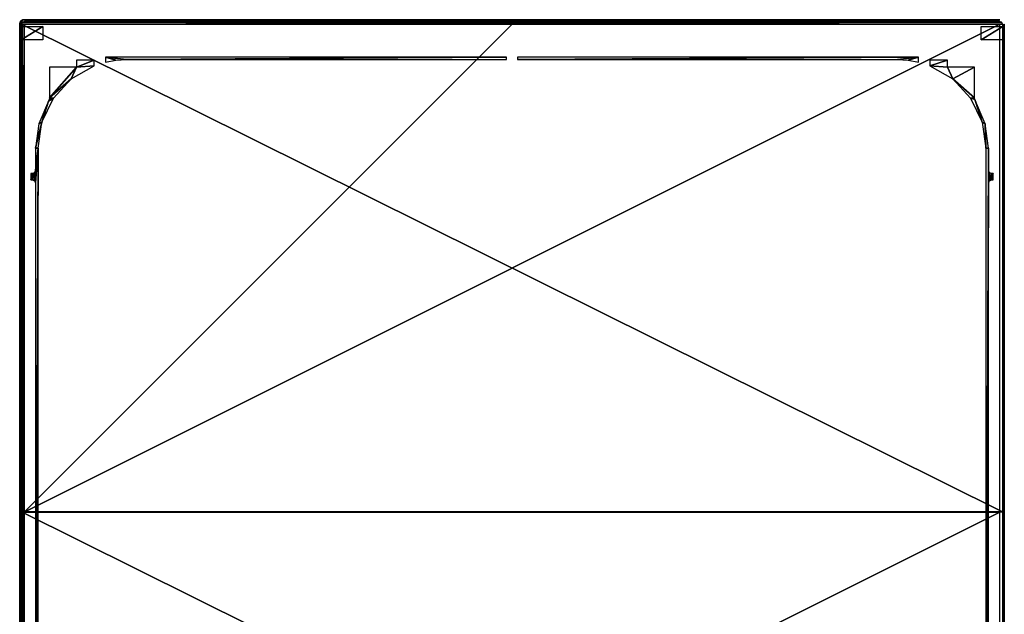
# Model space of a CAD drawing. Header units: millimetres. Extents: x -163 to 163, y -244 to 160.
# Tile 16 of 16: x -160 to 160, y -33 to 160. Entities that reach past the tile are written whole.
import ezdxf

# ---------------------------------------------------------------- set-up
doc = ezdxf.new("R2010")
doc.units = ezdxf.units.MM
doc.header["$LTSCALE"] = 159.143519
for name, color, linetype in [('1', 7, 'CONTINUOUS'), ('11', 7, 'CONTINUOUS'), ('115', 7, 'CONTINUOUS'), ('116', 7, 'CONTINUOUS'), ('117', 7, 'CONTINUOUS'), ('131', 7, 'CONTINUOUS'), ('132', 7, 'CONTINUOUS'), ('133', 7, 'CONTINUOUS'), ('150', 7, 'CONTINUOUS'), ('2', 7, 'CONTINUOUS'), ('3', 7, 'CONTINUOUS'), ('4', 7, 'CONTINUOUS'), ('80', 7, 'CONTINUOUS'), ('85', 7, 'CONTINUOUS')]:
    doc.layers.add(name, color=color, linetype=linetype)

msp = doc.modelspace()

# ---------------------------------------------------------------- linework, layer by layer
at = {"layer": '1', "color": 8, "linetype": 'Continuous', "true_color": 0x787878}
for points in [[(158.5, 158.5), (-158.5, -0.02), (158.5, -0.02), (158.5, 158.5)], [(0, 158.5), (-158.5, -0.02), (158.5, 158.5), (0, 158.5)], [(-158.5, 158.5), (-158.5, -0.02), (0, 158.5), (-158.5, 158.5)], [(158.5, -0.02), (-158.5, -158.54), (158.5, -158.54), (158.5, -0.02)], [(-158.5, -0.02), (-158.5, -158.54), (158.5, -0.02), (-158.5, -0.02)]]:
    msp.add_3dface(points, dxfattribs=at)
at = {"layer": '11', "color": 8, "linetype": 'Continuous', "true_color": 0x787878}
for points in [[(-152.43, 157.79, -47.7), (-152.48, 153.41, -49.8), (-159.5, 153.41, -49.8), (-152.43, 157.79, -47.7)], [(-159.5, 157.79, -47.7), (-152.43, 157.79, -47.7), (-159.5, 153.41, -49.8), (-159.5, 157.79, -47.7)], [(152.48, 153.41, -49.8), (152.43, 157.79, -47.7), (159.5, 157.79, -47.7), (152.48, 153.41, -49.8)], [(159.5, 153.41, -49.8), (152.48, 153.41, -49.8), (159.5, 157.79, -47.7), (159.5, 153.41, -49.8)]]:
    msp.add_3dface(points, dxfattribs=at)
at = {"layer": '115', "color": 8, "linetype": 'Continuous', "true_color": 0x787878}
for points in [[(-159.36, 158.5, -60), (-159.07, 159.21, -60), (159.36, 158.5, -60), (-159.36, 158.5, -60)], [(-159.36, 0.07, -60), (-159.36, 158.5, -60), (159.36, 0.07, -60), (-159.36, 0.07, -60)], [(159.36, 0.07, -60), (-159.36, 158.5, -60), (159.36, 158.5, -60), (159.36, 0.07, -60)], [(-159.07, 159.21, -60), (-158.36, 159.5, -60), (159.07, 159.21, -60), (-159.07, 159.21, -60)], [(159.36, 158.5, -60), (-159.07, 159.21, -60), (159.07, 159.21, -60), (159.36, 158.5, -60)], [(-158.36, 159.5, -60), (0, 159.5, -60), (159.07, 159.21, -60), (-158.36, 159.5, -60)], [(0, 159.5, -60), (158.36, 159.5, -60), (159.07, 159.21, -60), (0, 159.5, -60)], [(-159.36, -158.36, -60), (-159.36, 0.07, -60), (159.36, -158.36, -60), (-159.36, -158.36, -60)], [(159.36, -158.36, -60), (-159.36, 0.07, -60), (159.36, 0.07, -60), (159.36, -158.36, -60)]]:
    msp.add_3dface(points, dxfattribs=at)
at = {"layer": '116', "color": 8, "linetype": 'Continuous', "true_color": 0x787878}
for points in [[(-158.5, 160, -51.5), (-158.46, 160, -49.5), (-158.36, 160, -59.5), (-158.5, 160, -51.5)], [(-158.46, 160, -49.5), (-151.42, 160, -49.5), (-158.36, 160, -59.5), (-158.46, 160, -49.5)], [(-150.72, 160, -49.22), (0, 160, -34.5), (-158.36, 160, -59.5), (-150.72, 160, -49.22)], [(-158.36, 160, -59.5), (0, 160, -34.5), (0, 160, -59.5), (-158.36, 160, -59.5)], [(-151.42, 160, -49.5), (-150.72, 160, -49.22), (-158.36, 160, -59.5), (-151.42, 160, -49.5)], [(-150.42, 160, -48.53), (0, 160, -34.5), (-150.72, 160, -49.22), (-150.42, 160, -48.53)], [(-150.05, 160, -34.5), (0, 160, -34.5), (-150.42, 160, -48.53), (-150.05, 160, -34.5)], [(0, 160, -34.5), (150.05, 160, -34.5), (0, 160, -59.5), (0, 160, -34.5)], [(150.72, 160, -49.22), (151.42, 160, -49.5), (0, 160, -59.5), (150.72, 160, -49.22)], [(0, 160, -59.5), (151.42, 160, -49.5), (158.36, 160, -59.5), (0, 160, -59.5)], [(150.42, 160, -48.53), (150.72, 160, -49.22), (0, 160, -59.5), (150.42, 160, -48.53)], [(150.05, 160, -34.5), (150.42, 160, -48.53), (0, 160, -59.5), (150.05, 160, -34.5)], [(158.36, 160, -59.5), (151.42, 160, -49.5), (158.46, 160, -49.5), (158.36, 160, -59.5)], [(158.5, 160, -51.5), (158.36, 160, -59.5), (158.46, 160, -49.5), (158.5, 160, -51.5)]]:
    msp.add_3dface(points, dxfattribs=at)
at = {"layer": '117', "color": 8, "linetype": 'Continuous', "true_color": 0x787878}
for points in [[(-132.16, 146.21, -44.5), (-128.76, 146.83, -44.5), (-132.16, 147.86, -44.5), (-132.16, 146.21, -44.5)], [(-132.16, 147.86, -44.5), (-125.3, 147.04, -44.5), (-1.84, 147.86, -44.5), (-132.16, 147.86, -44.5)], [(-128.76, 146.83, -44.5), (-125.3, 147.04, -44.5), (-132.16, 147.86, -44.5), (-128.76, 146.83, -44.5)], [(-1.84, 147.86, -44.5), (-125.3, 147.04, -44.5), (-1.84, 147.04, -44.5), (-1.84, 147.86, -44.5)], [(1.84, 147.04, -44.5), (125.3, 147.04, -44.5), (132.16, 147.86, -44.5), (1.84, 147.04, -44.5)], [(1.84, 147.86, -44.5), (1.84, 147.04, -44.5), (132.16, 147.86, -44.5), (1.84, 147.86, -44.5)], [(132.16, 147.86, -44.5), (125.3, 147.04, -44.5), (128.76, 146.83, -44.5), (132.16, 147.86, -44.5)], [(132.16, 146.21, -44.5), (132.16, 147.86, -44.5), (128.76, 146.83, -44.5), (132.16, 146.21, -44.5)], [(-141.58, 144.58, -44.5), (-150.33, 134.59, -44.5), (-143.24, 140.75, -44.5), (-141.58, 144.58, -44.5)], [(-150.33, 144.58, -44.5), (-150.33, 134.59, -44.5), (-141.58, 144.58, -44.5), (-150.33, 144.58, -44.5)], [(-135.84, 145.04, -44.5), (-141.58, 144.58, -44.5), (-143.24, 140.75, -44.5), (-135.84, 145.04, -44.5)], [(-135.84, 146.88, -44.5), (-141.58, 144.58, -44.5), (-135.84, 145.04, -44.5), (-135.84, 146.88, -44.5)], [(-141.58, 146.88, -44.5), (-141.58, 144.58, -44.5), (-135.84, 146.88, -44.5), (-141.58, 146.88, -44.5)], [(135.84, 146.88, -44.5), (135.84, 145.04, -44.5), (141.58, 146.88, -44.5), (135.84, 146.88, -44.5)], [(141.58, 146.88, -44.5), (135.84, 145.04, -44.5), (141.58, 144.58, -44.5), (141.58, 146.88, -44.5)], [(135.84, 145.04, -44.5), (143.24, 140.75, -44.5), (141.58, 144.58, -44.5), (135.84, 145.04, -44.5)], [(141.58, 144.58, -44.5), (143.24, 140.75, -44.5), (150.33, 144.58, -44.5), (141.58, 144.58, -44.5)], [(150.33, 144.58, -44.5), (143.24, 140.75, -44.5), (150.33, 134.59, -44.5), (150.33, 144.58, -44.5)], [(-143.24, 140.75, -44.5), (-150.33, 134.59, -44.5), (-149.06, 134.47, -44.5), (-143.24, 140.75, -44.5)], [(143.24, 140.75, -44.5), (149.06, 134.47, -44.5), (150.33, 134.59, -44.5), (143.24, 140.75, -44.5)], [(-149.06, 134.47, -44.5), (-150.62, 133.56, -44.5), (-152.77, 126.76, -44.5), (-149.06, 134.47, -44.5)], [(-150.4, 134.05, -44.5), (-150.62, 133.56, -44.5), (-149.06, 134.47, -44.5), (-150.4, 134.05, -44.5)], [(-150.33, 134.59, -44.5), (-150.4, 134.05, -44.5), (-149.06, 134.47, -44.5), (-150.33, 134.59, -44.5)], [(150.33, 134.59, -44.5), (149.06, 134.47, -44.5), (150.4, 134.05, -44.5), (150.33, 134.59, -44.5)], [(149.06, 134.47, -44.5), (152.77, 126.76, -44.5), (150.4, 134.05, -44.5), (149.06, 134.47, -44.5)], [(-150.62, 133.56, -44.5), (-153.78, 126.22, -44.5), (-152.77, 126.76, -44.5), (-150.62, 133.56, -44.5)], [(150.4, 134.05, -44.5), (152.77, 126.76, -44.5), (150.62, 133.56, -44.5), (150.4, 134.05, -44.5)], [(150.62, 133.56, -44.5), (152.77, 126.76, -44.5), (153.78, 126.22, -44.5), (150.62, 133.56, -44.5)], [(-152.77, 126.76, -44.5), (-154.86, 118.3, -44.5), (-154.04, 118.3, -44.5), (-152.77, 126.76, -44.5)], [(-153.78, 126.22, -44.5), (-154.86, 118.3, -44.5), (-152.77, 126.76, -44.5), (-153.78, 126.22, -44.5)], [(152.77, 126.76, -44.5), (154.04, 118.3, -44.5), (153.78, 126.22, -44.5), (152.77, 126.76, -44.5)], [(153.78, 126.22, -44.5), (154.04, 118.3, -44.5), (154.86, 118.3, -44.5), (153.78, 126.22, -44.5)], [(-154.86, 111.01, -44.5), (-155.15, 107.7, -44.5), (-154.04, 118.3, -44.5), (-154.86, 111.01, -44.5)], [(-155.15, 107.7, -44.5), (-154.86, 106.99, -44.5), (-154.04, 118.3, -44.5), (-155.15, 107.7, -44.5)], [(-154.86, 118.3, -44.5), (-154.86, 111.01, -44.5), (-154.04, 118.3, -44.5), (-154.86, 118.3, -44.5)], [(-154.86, 106.99, -44.5), (-154.86, -106.99, -44.5), (-154.04, 118.3, -44.5), (-154.86, 106.99, -44.5)], [(-154.86, -106.99, -44.5), (-154.86, -111.01, -44.5), (-154.04, 118.3, -44.5), (-154.86, -106.99, -44.5)], [(-154.04, 118.3, -44.5), (-154.86, -128.6, -44.5), (-154.04, -128.6, -44.5), (-154.04, 118.3, -44.5)], [(-154.86, -111.01, -44.5), (-154.86, -128.6, -44.5), (-154.04, 118.3, -44.5), (-154.86, -111.01, -44.5)], [(154.86, 118.3, -44.5), (154.04, -128.6, -44.5), (154.86, 111.01, -44.5), (154.86, 118.3, -44.5)], [(154.04, 118.3, -44.5), (154.04, -128.6, -44.5), (154.86, 118.3, -44.5), (154.04, 118.3, -44.5)], [(-156.36, 107.99, -44.5), (-155.86, 107.99, -44.5), (-155.15, 110.3, -44.5), (-156.36, 107.99, -44.5)], [(-155.86, 110.01, -44.5), (-156.36, 107.99, -44.5), (-155.15, 110.3, -44.5), (-155.86, 110.01, -44.5)], [(-156.36, 110.01, -44.5), (-156.36, 107.99, -44.5), (-155.86, 110.01, -44.5), (-156.36, 110.01, -44.5)], [(-155.86, 107.99, -44.5), (-155.15, 107.7, -44.5), (-154.86, 111.01, -44.5), (-155.86, 107.99, -44.5)], [(-155.15, 110.3, -44.5), (-155.86, 107.99, -44.5), (-154.86, 111.01, -44.5), (-155.15, 110.3, -44.5)], [(154.86, 111.01, -44.5), (154.04, -128.6, -44.5), (154.86, 106.99, -44.5), (154.86, 111.01, -44.5)], [(155.15, 110.3, -44.5), (154.86, 111.01, -44.5), (154.86, 106.99, -44.5), (155.15, 110.3, -44.5)], [(155.86, 110.01, -44.5), (155.15, 110.3, -44.5), (154.86, 106.99, -44.5), (155.86, 110.01, -44.5)], [(155.15, 107.7, -44.5), (155.86, 110.01, -44.5), (154.86, 106.99, -44.5), (155.15, 107.7, -44.5)], [(155.86, 107.99, -44.5), (156.36, 110.01, -44.5), (155.15, 107.7, -44.5), (155.86, 107.99, -44.5)], [(156.36, 110.01, -44.5), (155.86, 110.01, -44.5), (155.15, 107.7, -44.5), (156.36, 110.01, -44.5)], [(156.36, 107.99, -44.5), (156.36, 110.01, -44.5), (155.86, 107.99, -44.5), (156.36, 107.99, -44.5)], [(154.86, 106.99, -44.5), (154.04, -128.6, -44.5), (154.86, -106.99, -44.5), (154.86, 106.99, -44.5)]]:
    msp.add_3dface(points, dxfattribs=at)
at = {"layer": '131', "color": 8, "linetype": 'Continuous', "true_color": 0x787878}
for points in [[(-159.86, 158.5, -59.51), (-159.86, 0.07, -59.51), (-160, 158.5, -51.5), (-159.86, 158.5, -59.51)], [(-160, 158.5, -51.5), (-159.86, 0.07, -59.51), (-160, 154.25, -51.5), (-160, 158.5, -51.5)], [(-159.86, -158.36, -59.51), (-160, -158.5, -51.5), (-160, 154.25, -51.5), (-159.86, -158.36, -59.51)], [(-159.86, 0.07, -59.51), (-159.86, -158.36, -59.51), (-160, 154.25, -51.5), (-159.86, 0.07, -59.51)]]:
    msp.add_3dface(points, dxfattribs=at)
at = {"layer": '132', "color": 8, "linetype": 'Continuous', "true_color": 0x787878}
for points in [[(160, 158.5, -51.5), (160, 154.25, -51.5), (159.86, 158.5, -59.51), (160, 158.5, -51.5)], [(159.86, 158.5, -59.51), (160, 154.25, -51.5), (159.86, 0.07, -59.51), (159.86, 158.5, -59.51)], [(159.86, 0.07, -59.51), (160, 154.25, -51.5), (160, -158.5, -51.5), (159.86, 0.07, -59.51)], [(159.86, -158.36, -59.51), (159.86, 0.07, -59.51), (160, -158.5, -51.5), (159.86, -158.36, -59.51)]]:
    msp.add_3dface(points, dxfattribs=at)
at = {"layer": '133', "color": 8, "linetype": 'Continuous', "true_color": 0x787878}
for points in [[(-158.5, 160, -51.5), (-158.75, 159.95, -59.5), (-159.25, 159.8, -51.5), (-158.5, 160, -51.5)], [(-158.5, 160, -51.5), (-158.36, 160, -59.5), (-158.75, 159.95, -59.5), (-158.5, 160, -51.5)], [(-159.86, 158.5, -59.51), (-160, 158.5, -51.5), (-159.8, 159.25, -51.5), (-159.86, 158.5, -59.51)], [(-159.66, 159.25, -59.51), (-159.86, 158.5, -59.51), (-159.8, 159.25, -51.5), (-159.66, 159.25, -59.51)], [(-159.56, 159.56, -51.5), (-159.66, 159.25, -59.51), (-159.8, 159.25, -51.5), (-159.56, 159.56, -51.5)], [(-159.11, 159.8, -59.5), (-159.66, 159.25, -59.51), (-159.56, 159.56, -51.5), (-159.11, 159.8, -59.5)], [(-159.25, 159.8, -51.5), (-159.11, 159.8, -59.5), (-159.56, 159.56, -51.5), (-159.25, 159.8, -51.5)], [(-158.75, 159.95, -59.5), (-159.11, 159.8, -59.5), (-159.25, 159.8, -51.5), (-158.75, 159.95, -59.5)]]:
    msp.add_3dface(points, dxfattribs=at)
at = {"layer": '150', "color": 8, "linetype": 'Continuous', "true_color": 0x787878}
for points in [[(150.05, 160, -34.5), (0, 160, -34.5), (-150.05, 159.85, -34.15), (150.05, 160, -34.5)], [(150.05, 159.85, -34.15), (150.05, 160, -34.5), (-150.05, 159.85, -34.15), (150.05, 159.85, -34.15)], [(0, 160, -34.5), (-150.05, 160, -34.5), (-150.05, 159.85, -34.15), (0, 160, -34.5)], [(0, 159.5, -34), (150.05, 159.85, -34.15), (-150.05, 159.5, -34), (0, 159.5, -34)], [(-150.05, 159.5, -34), (150.05, 159.85, -34.15), (-150.05, 159.85, -34.15), (-150.05, 159.5, -34)], [(150.05, 159.5, -34), (150.05, 159.85, -34.15), (0, 159.5, -34), (150.05, 159.5, -34)]]:
    msp.add_3dface(points, dxfattribs=at)
at = {"layer": '2', "color": 8, "linetype": 'Continuous', "true_color": 0x787878}
for points in [[(-160, 158.02, -47.08), (-160, 158.5, -1.5), (-160, 158.5, -47), (-160, 158.02, -47.08)], [(-160, 157.57, -47.25), (-160, 158.5, -1.5), (-160, 158.02, -47.08), (-160, 157.57, -47.25)], [(-160, 153.19, -49.35), (-160, 158.5, -1.5), (-160, 157.57, -47.25), (-160, 153.19, -49.35)], [(-160, 152.88, -49.46), (-160, 158.5, -1.5), (-160, 153.19, -49.35), (-160, 152.88, -49.46)], [(-160, 152.54, -49.5), (-160, 158.5, -1.5), (-160, 152.88, -49.46), (-160, 152.54, -49.5)], [(-160, -0.02, -1.5), (-160, 158.5, -1.5), (-160, 152.54, -49.5), (-160, -0.02, -1.5)], [(-160, -3, -49.5), (-160, -0.02, -1.5), (-160, 152.54, -49.5), (-160, -3, -49.5)], [(-160, -158.54, -49.5), (-160, -0.02, -1.5), (-160, -3, -49.5), (-160, -158.54, -49.5)], [(-160, -158.54, -1.5), (-160, -0.02, -1.5), (-160, -158.54, -49.5), (-160, -158.54, -1.5)]]:
    msp.add_3dface(points, dxfattribs=at)
at = {"layer": '3', "color": 8, "linetype": 'Continuous', "true_color": 0x787878}
for points in [[(160, 158.5, -1.5), (160, -0.02, -1.5), (160, 158.5, -47), (160, 158.5, -1.5)], [(160, 158.5, -47), (160, -0.02, -1.5), (160, 158.02, -47.08), (160, 158.5, -47)], [(160, 158.02, -47.08), (160, -0.02, -1.5), (160, 157.57, -47.25), (160, 158.02, -47.08)], [(160, 157.57, -47.25), (160, -0.02, -1.5), (160, 153.19, -49.35), (160, 157.57, -47.25)], [(160, 153.19, -49.35), (160, -0.02, -1.5), (160, 152.88, -49.46), (160, 153.19, -49.35)], [(160, 152.88, -49.46), (160, -0.02, -1.5), (160, 152.54, -49.5), (160, 152.88, -49.46)], [(160, 152.54, -49.5), (160, -0.02, -1.5), (160, -3, -49.5), (160, 152.54, -49.5)], [(160, -0.02, -1.5), (160, -158.54, -1.5), (160, -3, -49.5), (160, -0.02, -1.5)], [(160, -3, -49.5), (160, -158.54, -1.5), (160, -158.54, -49.5), (160, -3, -49.5)]]:
    msp.add_3dface(points, dxfattribs=at)
at = {"layer": '4', "color": 8, "linetype": 'Continuous', "true_color": 0x787878}
for points in [[(-151.57, 160, -33.47), (-158.5, 160, -47), (-151.27, 160, -32.78), (-151.57, 160, -33.47)], [(-151.92, 160, -47), (-158.5, 160, -47), (-151.57, 160, -33.47), (-151.92, 160, -47)], [(-151.27, 160, -32.78), (-158.5, 160, -1.5), (-150.57, 160, -32.5), (-151.27, 160, -32.78)], [(-158.5, 160, -47), (-158.5, 160, -1.5), (-151.27, 160, -32.78), (-158.5, 160, -47)], [(-158.5, 160, -1.5), (0, 160, -1.5), (-150.57, 160, -32.5), (-158.5, 160, -1.5)], [(-150.57, 160, -32.5), (0, 160, -1.5), (150.57, 160, -32.5), (-150.57, 160, -32.5)], [(0, 160, -1.5), (158.5, 160, -1.5), (150.57, 160, -32.5), (0, 160, -1.5)], [(150.57, 160, -32.5), (158.5, 160, -1.5), (151.27, 160, -32.78), (150.57, 160, -32.5)], [(151.27, 160, -32.78), (158.5, 160, -1.5), (151.57, 160, -33.47), (151.27, 160, -32.78)], [(151.57, 160, -33.47), (158.5, 160, -1.5), (151.92, 160, -47), (151.57, 160, -33.47)], [(151.92, 160, -47), (158.5, 160, -1.5), (158.5, 160, -47), (151.92, 160, -47)]]:
    msp.add_3dface(points, dxfattribs=at)
at = {"layer": '80', "color": 8, "linetype": 'Continuous', "true_color": 0x787878}
for points in [[(-159.25, 159.8, -1.5), (-158.5, 160, -1.5), (-159.02, 159.91, -47), (-159.25, 159.8, -1.5)], [(-158.5, 160, -1.5), (-158.5, 160, -47), (-159.02, 159.91, -47), (-158.5, 160, -1.5)], [(-160, 158.62, -47), (-159.8, 159.25, -1.5), (-159.98, 158.73, -47), (-160, 158.62, -47)], [(-160, 158.5, -47), (-159.8, 159.25, -1.5), (-160, 158.62, -47), (-160, 158.5, -47)], [(-160, 158.5, -47), (-160, 158.5, -1.5), (-159.8, 159.25, -1.5), (-160, 158.5, -47)], [(-159.98, 158.73, -47), (-159.8, 159.25, -1.5), (-159.81, 159.23, -47), (-159.98, 158.73, -47)], [(-159.81, 159.23, -47), (-159.8, 159.25, -1.5), (-159.47, 159.64, -47), (-159.81, 159.23, -47)], [(-159.8, 159.25, -1.5), (-159.25, 159.8, -1.5), (-159.47, 159.64, -47), (-159.8, 159.25, -1.5)], [(-159.47, 159.64, -47), (-159.25, 159.8, -1.5), (-159.02, 159.91, -47), (-159.47, 159.64, -47)]]:
    msp.add_3dface(points, dxfattribs=at)
at = {"layer": '85', "color": 8, "linetype": 'Continuous', "true_color": 0x787878}
for points in [[(-160, 158.5, -1.5), (-160, -0.02, -1.5), (-159.8, -158.54, -0.75), (-160, 158.5, -1.5)], [(-160, 158.5, -1.5), (-159.8, -158.54, -0.75), (-159.8, 158.5, -0.75), (-160, 158.5, -1.5)], [(-159.8, 158.5, -0.75), (-159.25, -158.54, -0.2), (-159.25, 158.5, -0.2), (-159.8, 158.5, -0.75)], [(-159.8, -158.54, -0.75), (-159.25, -158.54, -0.2), (-159.8, 158.5, -0.75), (-159.8, -158.54, -0.75)], [(-158.5, -0.02), (-158.5, 158.5), (-159.25, 158.5, -0.2), (-158.5, -0.02)], [(-159.25, -158.54, -0.2), (-158.5, -158.54), (-159.25, 158.5, -0.2), (-159.25, -158.54, -0.2)], [(-158.5, -158.54), (-158.5, -0.02), (-159.25, 158.5, -0.2), (-158.5, -158.54)], [(-160, -0.02, -1.5), (-160, -158.54, -1.5), (-159.8, -158.54, -0.75), (-160, -0.02, -1.5)]]:
    msp.add_3dface(points, dxfattribs=at)

doc.saveas('drawing.dxf')
